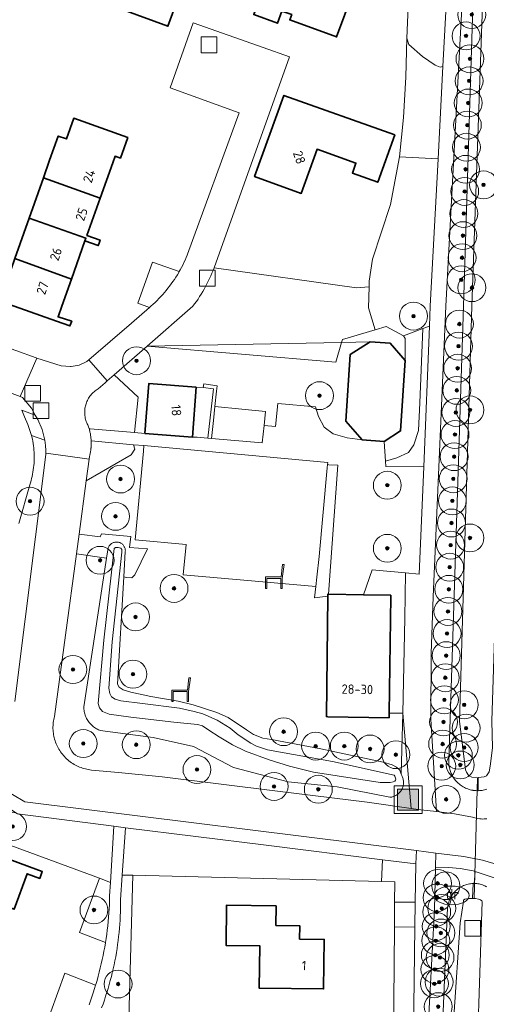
# Model space of a CAD drawing. Extents: x 154222 to 160093, y 456746 to 462495.
# Tile 218 of 254: x 158614 to 158681, y 461150 to 461291. Entities that reach past the tile are written whole.
import ezdxf
from ezdxf.enums import TextEntityAlignment as Align

# ---------------------------------------------------------------- set-up
doc = ezdxf.new("R2010")
doc.units = 0
doc.header["$LTSCALE"] = 0.75
doc.layers.get('0').update_dxf_attribs({"linetype": 'CONTINUOUS'})
for name, color, linetype, lineweight in [('B-XX-GR-BEPLANTING_CULTUUR_BODEMBEDEKKER-GV', 252, 'CONTINUOUS', 18), ('B-XX-GR-BEPLANTING_CULTUUR_BOSPLANTSOEN-GV', 252, 'CONTINUOUS', 18), ('B-XX-GR-BEPLANTING_CULTUUR_HEESTERS-GV', 252, 'CONTINUOUS', 18), ('B-XX-GR-BOOM-S', 252, 'CONTINUOUS', 25), ('B-XX-GR-HAAG-GV', 252, 'CONTINUOUS', 13), ('B-XX-IE-MEUBILAIR_WEGMEUBILAIR-S', 252, 'CONTINUOUS', 25), ('B-XX-KW-KUNSTWERK_DUIKER-G', 252, 'CONTINUOUS', 18), ('B-XX-OG-BEBOUWING-GV', 6, 'CONTINUOUS', 35), ('B-XX-OG-BEBOUWING-T18', 1, 'CONTINUOUS', 18), ('B-XX-OG-TERREIN_CULTUURSCHEIDING-GV', 252, 'CONTINUOUS', 18), ('B-XX-OG-TERREIN_ERF-GV', 252, 'CONTINUOUS', 18), ('B-XX-OG-WATER_SLOOT-GV', 252, 'CONTINUOUS', 18), ('B-XX-RI-DRAINAGE_PUT-S', 252, 'CONTINUOUS', 25), ('B-XX-RI-GWA_RIOOLPUT-S', 252, 'CONTINUOUS', 25), ('B-XX-VH-VERHARDING_BETONSTRAATSTEEN-GV', 252, 'CONTINUOUS', 18), ('B-XX-VH-VERHARDING_HALFVERHARDING-GV', 252, 'CONTINUOUS', 18), ('B-XX-VH-VERHARDING_STRAATBAKSTEEN-GV', 252, 'CONTINUOUS', 18), ('B-XX-VH-VERHARDING_TEGEL-GV', 252, 'CONTINUOUS', 18)]:
    doc.layers.add(name, color=color, linetype=linetype, lineweight=lineweight)
doc.styles.add('NLCS-ISO', font='NLCS-ISO.ttf')
doc.styles.add('NLCS-ISO-M-T18', font='NLCS-ISO.ttf', dxfattribs={"height": 1.8})

# ---------------------------------------------------------------- blocks, each defined once
blk = doc.blocks.new('SIE-WEG_AFVALBAK-SO')
at = {"linetype": 'ByBlock', "lineweight": 18}
h = blk.add_hatch(color=0, dxfattribs=at)
h.dxf.hatch_style = 1
h.paths.add_polyline_path([(-1.5, -1.5), (1.5, -1.5), (1.5, 1.5), (-1.5, 1.5)])
at = {"color": 0, "linetype": 'ByBlock', "lineweight": 18}
for points in [[(-2, -2), (2, -2), (2, 2), (-2, 2)], [(-1.5, -1.5), (1.5, -1.5), (1.5, 1.5), (-1.5, 1.5)]]:
    blk.add_lwpolyline(points, close=True, dxfattribs=at)
blk = doc.blocks.new('SRI-PUT_INSPECTIEPUT_RIOOLPUT-SO')
at = {"color": 0, "linetype": 'ByBlock', "lineweight": 18}
blk.add_lwpolyline([(-1.125, -1.125), (1.125, -1.125), (1.125, 1.125), (-1.125, 1.125)], close=True, dxfattribs=at)
blk = doc.blocks.new('SKL-WATER_DRAINAGEPUT-SO')
at = {"color": 0, "linetype": 'ByBlock', "lineweight": 18}
blk.add_ellipse((0, 0), major_axis=(2.5, 0), ratio=0.54, dxfattribs=at)
at = {"color": 0, "linetype": 'ByBlock', "lineweight": 18, "style": 'NLCS-ISO'}
blk.add_text('dr', height=1.5, dxfattribs=at).set_placement((0.12, 0.19), align=Align.MIDDLE_CENTER)
blk = doc.blocks.new('SIE-WEG_ZITBANK-SO')
at = {"color": 0, "linetype": 'ByBlock', "lineweight": 18}
blk.add_lwpolyline([(-0.91, -1.63), (-0.91, -0.2), (1.09, -0.2), (1.09, -1.63), (1.29, -1.63), (1.29, -0.21), (1.54, 1.78), (1.33, 1.78), (1.11, 0), (-1.11, 0), (-1.11, -1.63)], close=True, dxfattribs=at)
blk = doc.blocks.new('SGR-BOOM_01-SO')
at = {"linetype": 'ByBlock', "lineweight": 18}
h = blk.add_hatch(color=0, dxfattribs=at)
h.dxf.hatch_style = 1
edge = h.paths.add_edge_path()
edge.add_arc((0, 0), 0.25, 0, 360)
at = {"color": 0, "linetype": 'ByBlock', "lineweight": 18}
for radius in [2, 0.25]:
    blk.add_circle((0, 0), radius, dxfattribs=at)

msp = doc.modelspace()

# ---------------------------------------------------------------- linework, layer by layer
at = {"layer": 'B-XX-GR-BEPLANTING_CULTUUR_BODEMBEDEKKER-GV'}
for points in [[(158641.932, 461238.591), (158639.995, 461238.85), (158639.929, 461238.354), (158641.382, 461238.16), (158640.61, 461231.053), (158641.131, 461231.008), (158641.391, 461233.609), (158641.607, 461235.598), (158641.848, 461237.822)], [(158629.914, 461230.142), (158623.873, 461230.698), (158623.878, 461230.572), (158623.881, 461230.446), (158623.881, 461230.32), (158623.879, 461230.194), (158623.875, 461230.069), (158623.869, 461229.943), (158623.861, 461229.817), (158623.85, 461229.692), (158623.843, 461229.626), (158623.837, 461229.566), (158623.822, 461229.441), (158623.805, 461229.317), (158623.786, 461229.192), (158623.764, 461229.068), (158623.74, 461228.944), (158623.714, 461228.821), (158623.686, 461228.698), (158623.656, 461228.576), (158623.643, 461228.478), (158623.589, 461228.082), (158623.168, 461224.965), (158629.622, 461228.702), (158630.139, 461229.515)], [(158668.929, 461211.757), (158664.157, 461212.198), (158662.916, 461208.63), (158666.813, 461208.563), (158666.81, 461208.361), (158666.572, 461191.654), (158668.536, 461191.644), (158668.812, 461205.259)]]:
    msp.add_lwpolyline(points, close=True, dxfattribs=at)
at = {"layer": 'B-XX-GR-BEPLANTING_CULTUUR_BOSPLANTSOEN-GV'}
for points in [[(158672.721, 461314.053), (158670.197, 461314.21), (158669.102, 461288.425), (158669.408, 461287.508), (158671.346, 461285.775), (158673.181, 461284.552), (158673.88, 461284.263), (158674.29, 461284.347), (158675.274, 461302.797), (158672.343, 461302.859)], [(158636.499, 461254.96), (158632.669, 461256.312), (158630.575, 461250.41), (158632.24, 461249.824), (158632.441, 461249.999), (158632.735, 461250.261), (158633.023, 461250.53), (158633.306, 461250.804), (158633.583, 461251.084), (158633.854, 461251.369), (158634.12, 461251.66), (158634.379, 461251.956), (158634.633, 461252.258), (158634.88, 461252.564), (158635.121, 461252.876), (158635.356, 461253.192), (158635.584, 461253.513), (158635.806, 461253.838), (158636.021, 461254.168), (158636.229, 461254.503), (158636.431, 461254.841)], [(158661.9, 461252.605), (158641.494, 461255.491), (158641.341, 461255.099), (158641.18, 461254.711), (158641.013, 461254.326), (158640.838, 461253.944), (158640.655, 461253.566), (158640.466, 461253.191), (158640.27, 461252.82), (158640.066, 461252.452), (158639.856, 461252.089), (158639.638, 461251.73), (158639.414, 461251.375), (158639.183, 461251.024), (158638.946, 461250.678), (158638.702, 461250.336), (158638.451, 461249.999), (158631.904, 461244.282), (158659.773, 461244.788), (158659.902, 461245.23), (158664.576, 461246.619), (158663.64, 461249.768), (158663.7, 461252.787)], [(158658.951, 461241.969), (158659.773, 461244.788), (158631.904, 461244.282)], [(158629.54, 461216.99), (158625.341, 461217.36), (158625.145, 461216.951), (158622.133, 461217.305), (158621.75, 461214.474), (158626.088, 461213.877), (158626.312, 461215.332), (158626.319, 461215.353), (158626.357, 461215.446), (158626.402, 461215.536), (158626.454, 461215.622), (158626.512, 461215.704), (158626.577, 461215.78), (158626.648, 461215.852), (158626.724, 461215.917), (158626.805, 461215.976), (158626.891, 461216.029), (158626.98, 461216.074), (158627.073, 461216.113), (158627.169, 461216.143), (158627.267, 461216.166), (158627.366, 461216.182), (158627.466, 461216.189), (158627.567, 461216.188), (158627.667, 461216.179), (158627.766, 461216.163), (158627.863, 461216.138), (158627.958, 461216.106), (158628.051, 461216.067), (158628.139, 461216.02), (158628.224, 461215.966), (158628.305, 461215.906), (158628.38, 461215.839), (158628.45, 461215.767), (158628.513, 461215.689), (158628.571, 461215.607), (158628.621, 461215.52), (158628.665, 461215.429), (158628.701, 461215.336), (158628.73, 461215.24), (158628.751, 461215.141), (158628.764, 461215.042), (158628.769, 461214.941), (158628.766, 461214.841), (158628.552, 461211.215), (158628.911, 461211.096), (158629.7, 461211.074), (158630.15, 461211.485), (158631.935, 461215.204), (158629.346, 461215.404)], [(158648.956, 461172.711), (158628.779, 461175.223), (158628.312, 461168.431), (158629.819, 461168.449), (158665.488, 461167.533), (158665.632, 461170.652)], [(158626.634, 461167.378), (158625.063, 461168.015), (158622.218, 461160.201), (158625.924, 461158.805), (158626.009, 461159.348), (158626.096, 461159.957), (158626.174, 461160.566), (158626.245, 461161.176), (158626.308, 461161.787), (158626.363, 461162.399), (158626.41, 461163.012), (158626.448, 461163.625), (158626.479, 461164.238), (158626.502, 461164.852), (158626.517, 461165.458)]]:
    msp.add_lwpolyline(points, close=True, dxfattribs=at)
for points in [[(158628.948, 461135.987), (158629.819, 461168.449), (158628.312, 461168.431), (158628.07, 461164.914), (158628.07, 461164.911), (158628.073, 461164.326), (158628.068, 461163.74), (158628.054, 461163.154), (158628.033, 461162.568), (158628.004, 461161.983), (158627.967, 461161.398), (158627.922, 461160.814), (158627.869, 461160.23), (158627.808, 461159.647), (158627.739, 461159.065), (158627.662, 461158.484), (158627.577, 461157.905), (158627.484, 461157.326), (158627.384, 461156.749), (158627.275, 461156.173), (158627.159, 461155.598), (158627.034, 461155.026), (158626.902, 461154.455), (158626.763, 461153.885), (158626.615, 461153.318), (158626.46, 461152.753), (158626.297, 461152.19), (158626.126, 461151.63), (158625.948, 461151.071), (158625.762, 461150.516), (158625.569, 461149.962), (158625.367, 461149.412)], [(158682.203, 461167.871), (158678.908, 461168.948), (158678.766, 461167.244), (158678.777, 461167.244), (158678.95, 461167.237), (158679.123, 461167.222), (158679.295, 461167.199), (158679.466, 461167.169), (158679.635, 461167.13), (158679.803, 461167.084), (158679.968, 461167.03), (158680.13, 461166.969), (158680.289, 461166.9), (158680.445, 461166.823), (158680.598, 461166.74)], [(158623.561, 461149.847), (158623.772, 461150.424), (158623.975, 461151.004), (158624.17, 461151.587), (158624.358, 461152.171), (158624.51, 461152.663), (158620.095, 461154.372), (158615.056, 461140.534), (158587.375, 461150.729), (158587.89, 461149.593)]]:
    msp.add_lwpolyline(points, dxfattribs=at)
at = {"layer": 'B-XX-GR-BEPLANTING_CULTUUR_HEESTERS-GV'}
for points in [[(158669.408, 461287.508), (158669.102, 461288.425), (158668.977, 461282.831), (158668.648, 461277.029), (158668.046, 461271.391), (158673.583, 461271.096), (158674.29, 461284.347), (158673.88, 461284.263), (158673.181, 461284.552), (158671.346, 461285.775)], [(158673.583, 461271.096), (158668.046, 461271.391), (158666.783, 461264.555), (158664.176, 461256.74), (158663.716, 461253.599), (158663.7, 461252.787), (158663.64, 461249.768), (158664.576, 461246.619), (158666.155, 461247.088), (158668.644, 461245.728), (158671.399, 461246.778), (158672.345, 461247.138), (158672.458, 461249.999)], [(158670.968, 461236.161), (158671.399, 461246.778), (158668.644, 461245.728), (158668.896, 461245.35), (158668.887, 461242.22), (158668.221, 461232.103), (158665.861, 461230.617), (158666.048, 461227.773), (158667.677, 461228.254), (158669.347, 461229.04), (158670.133, 461230.12), (158670.771, 461232.183)], [(158630.628, 461236.947), (158627.166, 461240.144), (158626.175, 461239.279), (158625.874, 461239.016), (158624.867, 461238.137), (158624.717, 461238.045), (158624.571, 461237.946), (158624.43, 461237.841), (158624.294, 461237.73), (158624.163, 461237.612), (158624.037, 461237.489), (158623.917, 461237.36), (158623.803, 461237.225), (158623.696, 461237.086), (158623.595, 461236.942), (158623.5, 461236.793), (158623.412, 461236.641), (158623.332, 461236.484), (158623.258, 461236.324), (158623.192, 461236.161), (158623.133, 461235.995), (158623.096, 461235.875), (158623.05, 461235.705), (158623.013, 461235.533), (158622.983, 461235.359), (158622.961, 461235.185), (158622.947, 461235.009), (158622.94, 461234.833), (158622.942, 461234.657), (158622.952, 461234.481), (158622.97, 461234.306), (158622.996, 461234.132), (158623.03, 461233.959), (158623.071, 461233.788), (158623.12, 461233.619), (158623.177, 461233.452), (158623.242, 461233.288), (158623.313, 461233.128), (158623.381, 461232.992), (158623.48, 461232.719), (158623.572, 461232.443), (158623.742, 461232.428), (158630.1, 461231.876)], [(158598.226, 461183.77), (158596.039, 461184.646), (158594.055, 461184.159), (158592.056, 461178.732), (158592.035, 461178.582), (158592.052, 461178.461), (158592.11, 461178.336), (158592.115, 461178.326), (158592.124, 461178.317), (158592.213, 461178.224), (158592.33, 461178.157), (158598.393, 461175.715), (158599.057, 461177.561), (158625.063, 461168.015), (158626.634, 461167.378), (158627.126, 461175.465), (158613.307, 461177.205), (158610.648, 461178.943), (158602.643, 461182.284), (158601.203, 461182.791), (158600.39, 461180.693), (158597.502, 461181.62)]]:
    msp.add_lwpolyline(points, close=True, dxfattribs=at)
at = {"layer": 'B-XX-GR-HAAG-GV'}
for points in [[(158641.932, 461238.591), (158639.995, 461238.85), (158639.929, 461238.354), (158641.382, 461238.16), (158640.61, 461231.053), (158641.131, 461231.008), (158641.391, 461233.609), (158641.607, 461235.598), (158641.848, 461237.822)], [(158629.914, 461230.142), (158623.873, 461230.698), (158623.878, 461230.572), (158623.881, 461230.446), (158623.881, 461230.32), (158623.879, 461230.194), (158623.875, 461230.069), (158623.869, 461229.943), (158623.861, 461229.817), (158623.85, 461229.692), (158623.843, 461229.626), (158623.837, 461229.566), (158623.822, 461229.441), (158623.805, 461229.317), (158623.786, 461229.192), (158623.764, 461229.068), (158623.74, 461228.944), (158623.714, 461228.821), (158623.686, 461228.698), (158623.656, 461228.576), (158623.643, 461228.478), (158623.589, 461228.082), (158623.168, 461224.965), (158629.622, 461228.702), (158630.139, 461229.515)]]:
    msp.add_lwpolyline(points, close=True, dxfattribs=at)
at = {"layer": 'B-XX-KW-KUNSTWERK_DUIKER-G'}
msp.add_lwpolyline([(158678.767, 461165.096), (158679.228, 461182.405)], dxfattribs=at)
at = {"layer": 'B-XX-OG-BEBOUWING-GV'}
for points in [[(158621.964, 461315.147), (158617.631, 461303.665), (158625.846, 461300.664), (158623.219, 461293.427), (158626.035, 461292.405), (158626.333, 461293.224), (158626.963, 461292.995), (158627.295, 461293.908), (158628.789, 461293.366), (158628.457, 461292.452), (158634.877, 461290.122), (158637.201, 461296.525), (158631.053, 461298.756), (158633.974, 461306.805), (158635.245, 461306.344), (158636.522, 461309.864)], [(158660.84, 461312.805), (158652.525, 461313.425), (158649.499, 461305.339), (158651.811, 461304.497), (158647.181, 461291.784), (158650.571, 461290.549), (158651.209, 461292.303), (158652.61, 461291.793), (158652.334, 461291.035), (158659.044, 461288.592), (158661.401, 461295.065), (158655.346, 461297.27), (158658.202, 461305.113), (158659.544, 461304.625), (158660.798, 461308.071), (158659.314, 461308.611)], [(158667.375, 461274.563), (158651.5, 461280.219), (158647.281, 461268.563), (158653.969, 461266.156), (158656.25, 461272.5), (158661.813, 461270.5), (158661.313, 461269.063), (158664.938, 461267.75)], [(158629.121, 461274.182), (158621.367, 461276.931), (158620.317, 461273.969), (158619.146, 461274.384), (158617.917, 461270.917), (158617.02, 461268.384), (158625.16, 461265.488), (158626.952, 461270.545), (158627.29, 461271.497), (158628.071, 461271.221)], [(158625.16, 461265.488), (158617.02, 461268.384), (158614.981, 461262.629), (158623.12, 461259.737), (158622.986, 461259.354), (158623.933, 461259.02), (158624.878, 461258.685), (158624.997, 461259.02), (158625.154, 461259.462), (158624.208, 461259.796), (158623.262, 461260.131)], [(158623.12, 461259.737), (158614.981, 461262.629), (158612.922, 461256.82), (158621.044, 461253.873), (158622.986, 461259.354)], [(158621.044, 461253.873), (158612.922, 461256.82), (158610.764, 461250.731), (158612.826, 461250), (158618.908, 461247.844), (158620.826, 461247.173), (158621.075, 461247.824), (158619.128, 461248.462), (158619.671, 461249.999)], [(158666.745, 461244.674), (158663.874, 461244.863), (158661.013, 461243.062), (158660.383, 461233.493), (158662.713, 461230.824), (158665.861, 461230.617), (158668.221, 461232.103), (158668.887, 461242.22)], [(158638.943, 461238.38), (158632.119, 461238.905), (158631.569, 461231.749), (158638.393, 461231.225)], [(158662.916, 461208.63), (158657.904, 461208.717), (158657.813, 461208.719), (158657.809, 461208.409), (158657.594, 461191.156), (158657.773, 461191.153), (158666.563, 461191), (158666.572, 461191.654), (158666.81, 461208.361), (158666.813, 461208.563)], [(158615.055, 461169.622), (158607.004, 461172.584), (158604.752, 461166.462), (158612.818, 461163.54), (158614.695, 461168.643), (158616.51, 461167.975), (158616.87, 461168.954)], [(158650.381, 461164.027), (158643.266, 461164.112), (158643.197, 461158.372), (158648.031, 461158.315), (158647.958, 461152.231), (158657.183, 461152.122), (158657.268, 461159.229), (158653.748, 461159.271), (158653.771, 461161.188), (158650.348, 461161.228)]]:
    msp.add_lwpolyline(points, close=True, dxfattribs=at)
at = {"layer": 'B-XX-OG-TERREIN_CULTUURSCHEIDING-GV'}
for points in [[(158677.353, 461299.045), (158674.72, 461249.999), (158673.702, 461226.932), (158672.881, 461208.335), (158672.613, 461200.229), (158672.552, 461190.775), (158673.357, 461177.572), (158675.945, 461177.242), (158678.508, 461176.751), (158679.038, 461176.628), (158679.566, 461176.499), (158679.769, 461176.487), (158679.973, 461176.482), (158680.177, 461176.486), (158680.38, 461176.497), (158680.583, 461176.517)], [(158680.598, 461180.765), (158680.425, 461180.71), (158680.249, 461180.662), (158680.071, 461180.623), (158679.892, 461180.591), (158679.712, 461180.567), (158679.531, 461180.551), (158679.356, 461180.543), (158679.349, 461180.543), (158679.167, 461180.543), (158678.986, 461180.551), (158678.804, 461180.567), (158678.624, 461180.591), (158678.563, 461180.601), (158678.385, 461180.635), (158678.208, 461180.678), (158678.033, 461180.728), (158677.86, 461180.786), (158677.69, 461180.851), (158677.524, 461180.924), (158677.36, 461181.003), (158677.201, 461181.091), (158677.045, 461181.184), (158676.893, 461181.285), (158676.747, 461181.392), (158676.604, 461181.506), (158676.468, 461181.626), (158676.336, 461181.751), (158676.21, 461181.883), (158676.09, 461182.02), (158675.977, 461182.161), (158675.869, 461182.308), (158675.768, 461182.459), (158675.674, 461182.615), (158675.587, 461182.775), (158675.507, 461182.938), (158675.434, 461183.105), (158675.368, 461183.274), (158675.31, 461183.447), (158675.26, 461183.622), (158675.218, 461183.798), (158675.183, 461183.977), (158675.156, 461184.157), (158675.137, 461184.338), (158675.126, 461184.519), (158675.123, 461184.701), (158675.128, 461184.883), (158677.213, 461249.999), (158678.762, 461299.046)], [(158612.941, 461193.311), (158617.349, 461228.748), (158617.357, 461228.916), (158617.36, 461229.117), (158617.364, 461229.318), (158617.332, 461230.047), (158617.243, 461230.772), (158615.321, 461231.451), (158615.372, 461231.243), (158615.442, 461230.934), (158615.503, 461230.624), (158615.557, 461230.313), (158615.603, 461230), (158615.641, 461229.686), (158615.67, 461229.372), (158615.692, 461229.056), (158615.706, 461228.741), (158615.712, 461228.425), (158615.71, 461228.109), (158615.7, 461227.793), (158615.682, 461227.477), (158615.655, 461227.162), (158615.621, 461226.848), (158615.579, 461226.535), (158615.53, 461226.223), (158615.472, 461225.912), (158615.406, 461225.603), (158615.333, 461225.296), (158615.251, 461224.99), (158615.163, 461224.687), (158615.066, 461224.386), (158613.5, 461218.839)], [(158673.142, 461120.192), (158674.964, 461163.822), (158674.971, 461163.889), (158674.994, 461164.061), (158675.025, 461164.232), (158675.063, 461164.401), (158675.11, 461164.568), (158675.164, 461164.733), (158675.225, 461164.896), (158675.295, 461165.055), (158675.371, 461165.211), (158675.454, 461165.363), (158675.545, 461165.511), (158675.642, 461165.655), (158675.745, 461165.794), (158675.855, 461165.929), (158675.971, 461166.058), (158676.093, 461166.182), (158676.22, 461166.3), (158676.353, 461166.411), (158676.491, 461166.517), (158676.633, 461166.617), (158676.78, 461166.709), (158676.931, 461166.795), (158677.086, 461166.874), (158677.244, 461166.945), (158677.405, 461167.009), (158677.569, 461167.066), (158677.736, 461167.115), (158677.904, 461167.156), (158678.075, 461167.189), (158678.246, 461167.215), (158678.419, 461167.233), (158678.592, 461167.242), (158678.614, 461167.242), (158678.766, 461167.244), (158678.908, 461168.948), (158678.633, 461169.038), (158676.764, 461169.4), (158675.066, 461169.526), (158673.226, 461169.557), (158673.062, 461163.532), (158672.057, 461144.873)]]:
    msp.add_lwpolyline(points, dxfattribs=at)
for points in [[(158671.553, 461226.988), (158672.345, 461247.138), (158671.399, 461246.778), (158670.968, 461236.161), (158670.771, 461232.183), (158670.133, 461230.12), (158669.347, 461229.04), (158667.677, 461228.254), (158666.048, 461227.773), (158666.098, 461227.014)], [(158668.644, 461245.728), (158666.155, 461247.088), (158664.576, 461246.619), (158659.902, 461245.23), (158659.773, 461244.788), (158663.874, 461244.863), (158666.745, 461244.674), (158668.887, 461242.22), (158668.896, 461245.35)], [(158661.013, 461243.062), (158663.874, 461244.863), (158659.773, 461244.788), (158658.951, 461241.969), (158631.904, 461244.282), (158627.166, 461240.144), (158630.628, 461236.947), (158630.1, 461231.876), (158631.569, 461231.749), (158632.119, 461238.905), (158638.943, 461238.38), (158639.929, 461238.354), (158639.995, 461238.85), (158641.932, 461238.591), (158641.848, 461237.822), (158641.607, 461235.598), (158645.445, 461235.217), (158648.856, 461234.879), (158648.659, 461232.889), (158650.312, 461232.743), (158650.612, 461236.049), (158656.045, 461235.572), (158656.46, 461234.183), (158657.25, 461232.66), (158658.545, 461231.684), (158660.585, 461231.119), (158662.713, 461230.824), (158660.383, 461233.493)], [(158615.866, 461234.384), (158613.939, 461235.085), (158614.332, 461234.121), (158614.8, 461233.035), (158615.321, 461231.451), (158617.243, 461230.772), (158616.862, 461232.297), (158616.232, 461233.738)], [(158657.809, 461208.409), (158655.866, 461208.209), (158656.06, 461209.811), (158637.037, 461211.477), (158637.472, 461215.844), (158630.193, 461216.507), (158631.351, 461229.235), (158631.414, 461230.004), (158629.914, 461230.142), (158630.139, 461229.515), (158629.622, 461228.702), (158623.168, 461224.965), (158622.133, 461217.305), (158625.145, 461216.951), (158625.341, 461217.36), (158629.54, 461216.99), (158629.346, 461215.404), (158631.935, 461215.204), (158630.15, 461211.485), (158629.7, 461211.074), (158628.911, 461211.096), (158628.552, 461211.215), (158627.643, 461195.827), (158627.89, 461195.37), (158628.472, 461195.022), (158629.544, 461194.662), (158632.403, 461194.037), (158636.332, 461193.373), (158638.504, 461192.867), (158641.901, 461191.741), (158643.509, 461191.033), (158646.131, 461189.276), (158647.143, 461188.61), (158648.49, 461188.084), (158649.713, 461187.892), (158656.777, 461186.559), (158665.723, 461184.641), (158667.023, 461184.236), (158667.621, 461183.919), (158668.11, 461183.466), (158668.296, 461182.891), (158668.536, 461191.644), (158666.572, 461191.654), (158666.563, 461191), (158657.773, 461191.153), (158657.594, 461191.156)], [(158657.788, 461227.577), (158631.414, 461230.004), (158631.351, 461229.235), (158630.193, 461216.507), (158637.472, 461215.844), (158637.037, 461211.477), (158656.06, 461209.811), (158656.205, 461211.163), (158656.553, 461214.109), (158657.711, 461226.837), (158657.758, 461227.286)], [(158626.088, 461213.877), (158621.75, 461214.474), (158618.604, 461191.185), (158618.551, 461190.97), (158618.505, 461190.754), (158618.467, 461190.536), (158618.437, 461190.316), (158618.415, 461190.096), (158618.402, 461189.875), (158618.396, 461189.654), (158618.398, 461189.433), (158618.408, 461189.212), (158618.426, 461188.991), (158618.452, 461188.771), (158618.486, 461188.552), (158618.527, 461188.335), (158618.577, 461188.119), (158618.634, 461187.906), (158618.699, 461187.694), (158618.772, 461187.485), (158618.852, 461187.279), (158618.94, 461187.076), (158619.035, 461186.876), (158619.137, 461186.679), (158619.246, 461186.487), (158619.362, 461186.298), (158619.484, 461186.114), (158619.614, 461185.934), (158619.749, 461185.759), (158619.891, 461185.59), (158620.039, 461185.425), (158620.193, 461185.266), (158620.353, 461185.112), (158620.517, 461184.965), (158620.688, 461184.823), (158620.863, 461184.688), (158621.043, 461184.559), (158621.227, 461184.437), (158621.416, 461184.321), (158621.609, 461184.212), (158621.805, 461184.111), (158622.005, 461184.016), (158622.209, 461183.929), (158622.415, 461183.849), (158622.624, 461183.777), (158622.836, 461183.712), (158623.05, 461183.655), (158623.266, 461183.606), (158623.483, 461183.565), (158623.702, 461183.531), (158623.922, 461183.506), (158623.941, 461183.504), (158627.795, 461183.172), (158634.053, 461182.549), (158650.575, 461180.472), (158663.443, 461178.878), (158669.712, 461178.006), (158668.536, 461191.644), (158668.296, 461182.891), (158668.333, 461182.832), (158668.396, 461182.717), (158668.453, 461182.599), (158668.502, 461182.477), (158668.544, 461182.353), (158668.578, 461182.227), (158668.605, 461182.098), (158668.623, 461181.969), (158668.634, 461181.838), (158668.636, 461181.707), (158668.631, 461181.576), (158668.617, 461181.446), (158668.596, 461181.317), (158668.567, 461181.189), (158668.53, 461181.063), (158668.485, 461180.94), (158668.433, 461180.82), (158668.374, 461180.703), (158668.308, 461180.59), (158668.235, 461180.481), (158668.155, 461180.377), (158668.069, 461180.278), (158667.978, 461180.184), (158667.881, 461180.096), (158667.778, 461180.014), (158667.671, 461179.939), (158667.56, 461179.87), (158667.444, 461179.808), (158667.325, 461179.754), (158667.203, 461179.706), (158667.078, 461179.667), (158666.951, 461179.635), (158666.822, 461179.61), (158666.692, 461179.594), (158659.13, 461181.11), (158652.121, 461181.83), (158644.257, 461183.846), (158638.539, 461186.871), (158632.779, 461188.147), (158625.168, 461189.163), (158625.088, 461189.195), (158624.931, 461189.264), (158624.777, 461189.341), (158624.627, 461189.425), (158624.48, 461189.515), (158624.338, 461189.613), (158624.201, 461189.717), (158624.069, 461189.827), (158623.942, 461189.943), (158623.821, 461190.065), (158623.705, 461190.192), (158623.595, 461190.325), (158623.492, 461190.462), (158623.395, 461190.605), (158623.305, 461190.751), (158623.222, 461190.902), (158623.146, 461191.056), (158623.077, 461191.214), (158623.016, 461191.375), (158622.962, 461191.538), (158622.916, 461191.704), (158622.877, 461191.872), (158622.846, 461192.041), (158622.824, 461192.212), (158622.809, 461192.383), (158622.802, 461192.555)]]:
    msp.add_lwpolyline(points, close=True, dxfattribs=at)
at = {"layer": 'B-XX-OG-TERREIN_ERF-GV'}
for points in [[(158621.964, 461315.147), (158636.522, 461309.864), (158635.245, 461306.344), (158633.974, 461306.805), (158631.053, 461298.756), (158637.201, 461296.525), (158634.877, 461290.122), (158628.457, 461292.452), (158628.789, 461293.366), (158627.295, 461293.908), (158626.963, 461292.995), (158626.333, 461293.224), (158626.035, 461292.405), (158623.219, 461293.427), (158625.846, 461300.664), (158617.631, 461303.665)], [(158660.84, 461312.805), (158659.314, 461308.611), (158660.798, 461308.071), (158659.544, 461304.625), (158658.202, 461305.113), (158655.346, 461297.27), (158661.401, 461295.065), (158659.044, 461288.592), (158652.334, 461291.035), (158652.61, 461291.793), (158651.209, 461292.303), (158650.571, 461290.549), (158647.181, 461291.784), (158651.811, 461304.497), (158649.499, 461305.339), (158652.525, 461313.425)], [(158667.375, 461274.563), (158664.938, 461267.75), (158661.313, 461269.063), (158661.813, 461270.5), (158656.25, 461272.5), (158653.969, 461266.156), (158647.281, 461268.563), (158651.5, 461280.219)], [(158665.488, 461167.533), (158629.819, 461168.449), (158628.948, 461135.987), (158643.053, 461134.94), (158664.411, 461133.319), (158667.058, 461133.155), (158667.093, 461134.143), (158667.334, 461161.024), (158667.366, 461164.551), (158667.392, 461167.483)], [(158643.197, 461158.372), (158643.266, 461164.112), (158650.381, 461164.027), (158650.348, 461161.228), (158653.771, 461161.188), (158653.748, 461159.271), (158657.268, 461159.229), (158657.183, 461152.122), (158647.958, 461152.231), (158648.031, 461158.315)]]:
    msp.add_lwpolyline(points, close=True, dxfattribs=at)
for points in [[(158610.119, 461244.682), (158616.006, 461242.577), (158616.072, 461242.556), (158619.579, 461241.461), (158620.902, 461241.328), (158620.95, 461241.33), (158620.997, 461241.333), (158622.163, 461241.557), (158623.237, 461242.065), (158623.559, 461242.291), (158629.631, 461247.56), (158632.24, 461249.824), (158630.575, 461250.41), (158632.669, 461256.312), (158636.499, 461254.96), (158636.625, 461255.184), (158636.813, 461255.53), (158636.993, 461255.88), (158637.166, 461256.234), (158637.332, 461256.591), (158637.491, 461256.951), (158637.642, 461257.315), (158637.699, 461257.456), (158645.069, 461277.707), (158635.177, 461281.292), (158638.508, 461290.593), (158648.517, 461287.074), (158652.298, 461285.744), (158641.494, 461255.491), (158661.9, 461252.605), (158663.7, 461252.787), (158663.716, 461253.599), (158664.176, 461256.74), (158666.783, 461264.555), (158668.046, 461271.391), (158668.648, 461277.029), (158668.977, 461282.831), (158669.102, 461288.425), (158670.197, 461314.21)], [(158612.922, 461256.82), (158614.981, 461262.629), (158617.02, 461268.384), (158617.917, 461270.917), (158619.146, 461274.384), (158620.317, 461273.969), (158621.367, 461276.931), (158629.121, 461274.182), (158628.071, 461271.221), (158627.29, 461271.497), (158626.952, 461270.545), (158625.16, 461265.488), (158623.262, 461260.131), (158624.208, 461259.796), (158625.154, 461259.462), (158624.997, 461259.02), (158624.878, 461258.685), (158623.933, 461259.02), (158622.986, 461259.354), (158621.044, 461253.873), (158619.671, 461249.999), (158619.128, 461248.462), (158621.075, 461247.824), (158620.826, 461247.173), (158618.908, 461247.844), (158612.826, 461250)], [(158615.056, 461140.534), (158620.095, 461154.372), (158624.51, 461152.663), (158624.538, 461152.759), (158624.711, 461153.348), (158624.876, 461153.94), (158625.033, 461154.534), (158625.182, 461155.13), (158625.324, 461155.728), (158625.458, 461156.327), (158625.584, 461156.928), (158625.702, 461157.531), (158625.812, 461158.136), (158625.915, 461158.741), (158625.924, 461158.805), (158622.218, 461160.201), (158625.063, 461168.015), (158599.057, 461177.561)], [(158607.004, 461172.584), (158615.055, 461169.622), (158616.87, 461168.954), (158616.51, 461167.975), (158614.695, 461168.643), (158612.818, 461163.54)]]:
    msp.add_lwpolyline(points, dxfattribs=at)
at = {"layer": 'B-XX-OG-WATER_SLOOT-GV'}
for points in [[(158678.762, 461299.046), (158677.213, 461249.999), (158675.128, 461184.883), (158675.123, 461184.701), (158675.126, 461184.519), (158675.137, 461184.338), (158675.156, 461184.157), (158675.183, 461183.977), (158675.218, 461183.798), (158675.26, 461183.622), (158675.31, 461183.447), (158675.368, 461183.274), (158675.434, 461183.105), (158675.507, 461182.938), (158675.587, 461182.775), (158675.674, 461182.615), (158675.768, 461182.459), (158675.869, 461182.308), (158675.977, 461182.161), (158676.09, 461182.02), (158676.21, 461181.883), (158676.336, 461181.751), (158676.468, 461181.626), (158676.604, 461181.506), (158676.747, 461181.392), (158676.893, 461181.285), (158677.045, 461181.184), (158677.201, 461181.091), (158677.36, 461181.003), (158677.524, 461180.924), (158677.69, 461180.851), (158677.86, 461180.786), (158678.033, 461180.728), (158678.208, 461180.678), (158678.385, 461180.635), (158678.563, 461180.601), (158678.624, 461180.591), (158678.804, 461180.567), (158678.986, 461180.551), (158679.167, 461180.543), (158679.349, 461180.543), (158679.356, 461180.543), (158679.324, 461182.416), (158679.228, 461182.405), (158678.434, 461182.461), (158678.02, 461182.657), (158677.666, 461183.175), (158677.541, 461183.54), (158676.681, 461190.519), (158678.451, 461249.999), (158680.453, 461306.645)], [(158680.525, 461182.672), (158680.19, 461182.517), (158679.324, 461182.416), (158679.356, 461180.543), (158679.531, 461180.551), (158679.712, 461180.567), (158679.892, 461180.591), (158680.071, 461180.623), (158680.249, 461180.662), (158680.425, 461180.71), (158680.598, 461180.765)], [(158675.83, 461148.118), (158676.775, 461161.579), (158677.213, 461164.682), (158677.227, 461164.861), (158677.44, 461165.015), (158677.882, 461165.078), (158678.525, 461165.091), (158678.614, 461167.242), (158678.592, 461167.242), (158678.419, 461167.233), (158678.246, 461167.215), (158678.075, 461167.189), (158677.904, 461167.156), (158677.736, 461167.115), (158677.569, 461167.066), (158677.405, 461167.009), (158677.244, 461166.945), (158677.086, 461166.874), (158676.931, 461166.795), (158676.78, 461166.709), (158676.633, 461166.617), (158676.491, 461166.517), (158676.353, 461166.411), (158676.22, 461166.3), (158676.093, 461166.182), (158675.971, 461166.058), (158675.855, 461165.929), (158675.745, 461165.794), (158675.642, 461165.655), (158675.545, 461165.511), (158675.454, 461165.363), (158675.371, 461165.211), (158675.295, 461165.055), (158675.225, 461164.896), (158675.164, 461164.733), (158675.11, 461164.568), (158675.063, 461164.401), (158675.025, 461164.232), (158674.994, 461164.061), (158674.971, 461163.889), (158674.964, 461163.822), (158673.142, 461120.192)], [(158680.598, 461166.74), (158680.445, 461166.823), (158680.289, 461166.9), (158680.13, 461166.969), (158679.968, 461167.03), (158679.803, 461167.084), (158679.635, 461167.13), (158679.466, 461167.169), (158679.295, 461167.199), (158679.123, 461167.222), (158678.95, 461167.237), (158678.777, 461167.244), (158678.766, 461167.244), (158678.614, 461167.242), (158678.525, 461165.091), (158678.936, 461165.1), (158679.39, 461165.003), (158679.675, 461164.895), (158679.846, 461164.739), (158679.915, 461164.644), (158679.249, 461144.232)], [(158679.249, 461144.232), (158679.915, 461164.644), (158679.846, 461164.739), (158679.675, 461164.895), (158679.39, 461165.003), (158678.936, 461165.1), (158678.525, 461165.091), (158677.882, 461165.078), (158677.44, 461165.015), (158677.227, 461164.861), (158677.213, 461164.682), (158676.775, 461161.579), (158675.83, 461148.118)]]:
    msp.add_lwpolyline(points, dxfattribs=at)
for points in [[(158684.954, 461306.613), (158680.453, 461306.645), (158678.451, 461249.999), (158676.681, 461190.519), (158677.541, 461183.54), (158677.666, 461183.175), (158678.02, 461182.657), (158678.434, 461182.461), (158679.228, 461182.405), (158679.324, 461182.416), (158680.19, 461182.517), (158680.525, 461182.672), (158680.903, 461183.255), (158681.051, 461184.08), (158681.387, 461186.663), (158681.313, 461190.578), (158683.198, 461249.999)], [(158627.567, 461216.188), (158627.466, 461216.189), (158627.366, 461216.182), (158627.267, 461216.166), (158627.169, 461216.143), (158627.073, 461216.113), (158626.98, 461216.074), (158626.891, 461216.029), (158626.805, 461215.976), (158626.724, 461215.917), (158626.648, 461215.852), (158626.577, 461215.78), (158626.512, 461215.704), (158626.454, 461215.622), (158626.402, 461215.536), (158626.357, 461215.446), (158626.319, 461215.353), (158626.312, 461215.332), (158626.088, 461213.877), (158622.802, 461192.555), (158622.809, 461192.383), (158622.824, 461192.212), (158622.846, 461192.041), (158622.877, 461191.872), (158622.916, 461191.704), (158622.962, 461191.538), (158623.016, 461191.375), (158623.077, 461191.214), (158623.146, 461191.056), (158623.222, 461190.902), (158623.305, 461190.751), (158623.395, 461190.605), (158623.492, 461190.462), (158623.595, 461190.325), (158623.705, 461190.192), (158623.821, 461190.065), (158623.942, 461189.943), (158624.069, 461189.827), (158624.201, 461189.717), (158624.338, 461189.613), (158624.48, 461189.515), (158624.627, 461189.425), (158624.777, 461189.341), (158624.931, 461189.264), (158625.088, 461189.195), (158625.168, 461189.163), (158632.779, 461188.147), (158638.539, 461186.871), (158644.257, 461183.846), (158652.121, 461181.83), (158659.13, 461181.11), (158666.692, 461179.594), (158666.822, 461179.61), (158666.951, 461179.635), (158667.078, 461179.667), (158667.203, 461179.706), (158667.325, 461179.754), (158667.444, 461179.808), (158667.56, 461179.87), (158667.671, 461179.939), (158667.778, 461180.014), (158667.881, 461180.096), (158667.978, 461180.184), (158668.069, 461180.278), (158668.155, 461180.377), (158668.235, 461180.481), (158668.308, 461180.59), (158668.374, 461180.703), (158668.433, 461180.82), (158668.485, 461180.94), (158668.53, 461181.063), (158668.567, 461181.189), (158668.596, 461181.317), (158668.617, 461181.446), (158668.631, 461181.576), (158668.636, 461181.707), (158668.634, 461181.838), (158668.623, 461181.969), (158668.605, 461182.098), (158668.578, 461182.227), (158668.544, 461182.353), (158668.502, 461182.477), (158668.453, 461182.599), (158668.396, 461182.717), (158668.333, 461182.832), (158668.296, 461182.891), (158668.11, 461183.466), (158667.621, 461183.919), (158667.023, 461184.236), (158665.723, 461184.641), (158656.777, 461186.559), (158649.713, 461187.892), (158648.49, 461188.084), (158647.143, 461188.61), (158646.131, 461189.276), (158643.509, 461191.033), (158641.901, 461191.741), (158638.504, 461192.867), (158636.332, 461193.373), (158632.403, 461194.037), (158629.544, 461194.662), (158628.472, 461195.022), (158627.89, 461195.37), (158627.643, 461195.827), (158628.552, 461211.215), (158628.766, 461214.841), (158628.769, 461214.941), (158628.764, 461215.042), (158628.751, 461215.141), (158628.73, 461215.24), (158628.701, 461215.336), (158628.665, 461215.429), (158628.621, 461215.52), (158628.571, 461215.607), (158628.513, 461215.689), (158628.45, 461215.767), (158628.38, 461215.839), (158628.305, 461215.906), (158628.224, 461215.966), (158628.139, 461216.02), (158628.051, 461216.067), (158627.958, 461216.106), (158627.863, 461216.138), (158627.766, 461216.163), (158627.667, 461216.179)], [(158627.179, 461215.274), (158627.344, 461215.418), (158627.743, 461215.415), (158628.121, 461215.316), (158628.275, 461215.131), (158628.266, 461214.746), (158626.875, 461201.863), (158626.41, 461195.232), (158626.552, 461194.469), (158626.784, 461193.997), (158627.29, 461193.679), (158628.116, 461193.44), (158631.249, 461193.03), (158636.522, 461192.374), (158638.633, 461191.913), (158639.887, 461191.538), (158641.924, 461190.634), (158643.779, 461189.484), (158644.929, 461188.559), (158646.739, 461187.378), (158647.566, 461186.925), (158649.142, 461186.385), (158658.468, 461184.744), (158667.292, 461182.764), (158667.415, 461182.627), (158667.525, 461182.216), (158667.495, 461182.063), (158667.385, 461181.925), (158667.145, 461181.816), (158666.733, 461181.738), (158666.046, 461181.703), (158665.282, 461181.729), (158655.713, 461183.185), (158652.287, 461184.051), (158649.395, 461184.981), (158646.012, 461186.229), (158644.113, 461187.134), (158642.197, 461188.268), (158640.756, 461189.207), (158639.821, 461189.827), (158639.102, 461190.037), (158635.725, 461190.384), (158629.55, 461191.065), (158626.463, 461191.49), (158625.514, 461191.882), (158625.067, 461192.414), (158624.896, 461193.039), (158625.668, 461202.1)], [(158627.743, 461215.415), (158627.344, 461215.418), (158627.179, 461215.274), (158625.668, 461202.1), (158624.896, 461193.039), (158625.067, 461192.414), (158625.514, 461191.882), (158626.463, 461191.49), (158629.55, 461191.065), (158635.725, 461190.384), (158639.102, 461190.037), (158639.821, 461189.827), (158640.756, 461189.207), (158642.197, 461188.268), (158644.113, 461187.134), (158646.012, 461186.229), (158649.395, 461184.981), (158652.287, 461184.051), (158655.713, 461183.185), (158665.282, 461181.729), (158666.046, 461181.703), (158666.733, 461181.738), (158667.145, 461181.816), (158667.385, 461181.925), (158667.495, 461182.063), (158667.525, 461182.216), (158667.415, 461182.627), (158667.292, 461182.764), (158658.468, 461184.744), (158649.142, 461186.385), (158647.566, 461186.925), (158646.739, 461187.378), (158644.929, 461188.559), (158643.779, 461189.484), (158641.924, 461190.634), (158639.887, 461191.538), (158638.633, 461191.913), (158636.522, 461192.374), (158631.249, 461193.03), (158628.116, 461193.44), (158627.29, 461193.679), (158626.784, 461193.997), (158626.552, 461194.469), (158626.41, 461195.232), (158626.875, 461201.863), (158628.266, 461214.746), (158628.275, 461215.131), (158628.121, 461215.316)]]:
    msp.add_lwpolyline(points, close=True, dxfattribs=at)
at = {"layer": 'B-XX-VH-VERHARDING_BETONSTRAATSTEEN-GV'}
for points in [[(158675.274, 461302.797), (158674.29, 461284.347), (158673.583, 461271.096), (158672.458, 461249.999), (158672.345, 461247.138), (158671.553, 461226.988), (158670.865, 461211.578), (158668.929, 461211.757), (158668.812, 461205.259), (158668.536, 461191.644), (158669.712, 461178.006), (158671.104, 461177.812), (158673.357, 461177.572), (158672.552, 461190.775), (158672.613, 461200.229), (158672.881, 461208.335), (158673.702, 461226.932), (158674.72, 461249.999), (158677.353, 461299.045)], [(158610.604, 461238.191), (158613.7, 461237.045), (158616.072, 461242.556), (158616.006, 461242.577), (158610.119, 461244.682)], [(158680.583, 461176.517), (158680.38, 461176.497), (158680.177, 461176.486), (158679.973, 461176.482), (158679.769, 461176.487), (158679.566, 461176.499), (158679.038, 461176.628), (158678.508, 461176.751), (158675.945, 461177.242), (158673.357, 461177.572), (158671.104, 461177.812), (158669.712, 461178.006), (158663.443, 461178.878), (158650.575, 461180.472), (158634.053, 461182.549), (158627.795, 461183.172), (158623.941, 461183.504), (158623.922, 461183.506), (158623.702, 461183.531), (158623.483, 461183.565), (158623.266, 461183.606), (158623.05, 461183.655), (158622.836, 461183.712), (158622.624, 461183.777), (158622.415, 461183.849), (158622.209, 461183.929), (158622.005, 461184.016), (158621.805, 461184.111), (158621.609, 461184.212), (158621.416, 461184.321), (158621.227, 461184.437), (158621.043, 461184.559), (158620.863, 461184.688), (158620.688, 461184.823), (158620.517, 461184.965), (158620.353, 461185.112), (158620.193, 461185.266), (158620.039, 461185.425), (158619.891, 461185.59), (158619.749, 461185.759), (158619.614, 461185.934), (158619.484, 461186.114), (158619.362, 461186.298), (158619.246, 461186.487), (158619.137, 461186.679), (158619.035, 461186.876), (158618.94, 461187.076), (158618.852, 461187.279), (158618.772, 461187.485), (158618.699, 461187.694), (158618.634, 461187.906), (158618.577, 461188.119), (158618.527, 461188.335), (158618.486, 461188.552), (158618.452, 461188.771), (158618.426, 461188.991), (158618.408, 461189.212), (158618.398, 461189.433), (158618.396, 461189.654), (158618.402, 461189.875), (158618.415, 461190.096), (158618.437, 461190.316), (158618.467, 461190.536), (158618.505, 461190.754), (158618.551, 461190.97), (158618.604, 461191.185), (158621.75, 461214.474), (158622.133, 461217.305), (158623.168, 461224.965), (158623.589, 461228.082), (158620.508, 461228.494), (158617.357, 461228.916), (158617.349, 461228.748), (158612.941, 461193.311)], [(158610.789, 461181.045), (158614.351, 461178.96), (158670.478, 461171.956), (158673.281, 461171.569), (158677.263, 461171.1), (158679.981, 461170.607), (158682.735, 461169.774)], [(158672.057, 461144.873), (158673.062, 461163.532), (158673.226, 461169.557), (158673.281, 461171.569), (158670.478, 461171.956), (158670.391, 461170.065), (158670.314, 461164.571), (158670.264, 461161.003), (158669.999, 461142.09)]]:
    msp.add_lwpolyline(points, dxfattribs=at)
for points in [[(158619.579, 461241.461), (158616.072, 461242.556), (158613.7, 461237.045), (158614.048, 461236.916), (158615.315, 461235.354), (158615.866, 461234.384), (158616.232, 461233.738), (158616.862, 461232.297), (158617.243, 461230.772), (158617.332, 461230.047), (158617.364, 461229.318), (158617.36, 461229.117), (158617.357, 461228.916), (158620.508, 461228.494), (158623.589, 461228.082), (158623.643, 461228.478), (158623.656, 461228.576), (158623.686, 461228.698), (158623.714, 461228.821), (158623.74, 461228.944), (158623.764, 461229.068), (158623.786, 461229.192), (158623.805, 461229.317), (158623.822, 461229.441), (158623.837, 461229.566), (158623.843, 461229.626), (158623.85, 461229.692), (158623.861, 461229.817), (158623.869, 461229.943), (158623.875, 461230.069), (158623.879, 461230.194), (158623.881, 461230.32), (158623.881, 461230.446), (158623.878, 461230.572), (158623.873, 461230.698), (158623.866, 461230.825), (158623.857, 461230.951), (158623.845, 461231.077), (158623.832, 461231.203), (158623.816, 461231.329), (158623.797, 461231.455), (158623.777, 461231.58), (158623.754, 461231.705), (158623.729, 461231.829), (158623.702, 461231.953), (158623.673, 461232.076), (158623.642, 461232.199), (158623.608, 461232.321), (158623.572, 461232.443), (158623.48, 461232.719), (158623.381, 461232.992), (158623.313, 461233.128), (158623.242, 461233.288), (158623.177, 461233.452), (158623.12, 461233.619), (158623.071, 461233.788), (158623.03, 461233.959), (158622.996, 461234.132), (158622.97, 461234.306), (158622.952, 461234.481), (158622.942, 461234.657), (158622.94, 461234.833), (158622.947, 461235.009), (158622.961, 461235.185), (158622.983, 461235.359), (158623.013, 461235.533), (158623.05, 461235.705), (158623.096, 461235.875), (158623.133, 461235.995), (158623.192, 461236.161), (158623.258, 461236.324), (158623.332, 461236.484), (158623.412, 461236.641), (158623.5, 461236.793), (158623.595, 461236.942), (158623.696, 461237.086), (158623.803, 461237.225), (158623.917, 461237.36), (158624.037, 461237.489), (158624.163, 461237.612), (158624.294, 461237.73), (158624.43, 461237.841), (158624.571, 461237.946), (158624.717, 461238.045), (158624.867, 461238.137), (158625.874, 461239.016), (158626.175, 461239.279), (158623.559, 461242.291), (158623.237, 461242.065), (158622.163, 461241.557), (158620.997, 461241.333), (158620.95, 461241.33), (158620.902, 461241.328)], [(158645.445, 461235.217), (158641.607, 461235.598), (158641.391, 461233.609), (158641.131, 461231.008), (158648.369, 461230.387), (158648.659, 461232.889), (158648.856, 461234.879)], [(158657.758, 461227.286), (158657.711, 461226.837), (158656.553, 461214.109), (158656.205, 461211.163), (158656.06, 461209.811), (158655.866, 461208.209), (158657.809, 461208.409), (158657.813, 461208.719), (158657.904, 461208.717), (158659.202, 461227.201), (158657.938, 461227.267)], [(158670.391, 461170.065), (158665.632, 461170.652), (158665.488, 461167.533), (158667.392, 461167.483), (158667.366, 461164.551), (158670.314, 461164.571)], [(158670.264, 461161.003), (158670.314, 461164.571), (158667.366, 461164.551), (158667.334, 461161.024)], [(158670.264, 461161.003), (158667.334, 461161.024), (158667.093, 461134.143), (158667.931, 461134.093), (158668.062, 461134.097), (158668.192, 461134.09), (158670.059, 461134.067), (158670.017, 461137.688), (158669.999, 461142.09)]]:
    msp.add_lwpolyline(points, close=True, dxfattribs=at)
at = {"layer": 'B-XX-VH-VERHARDING_HALFVERHARDING-GV'}
msp.add_lwpolyline([(158625.367, 461149.412), (158625.569, 461149.962), (158625.762, 461150.516), (158625.948, 461151.071), (158626.126, 461151.63), (158626.297, 461152.19), (158626.46, 461152.753), (158626.615, 461153.318), (158626.763, 461153.885), (158626.902, 461154.455), (158627.034, 461155.026), (158627.159, 461155.598), (158627.275, 461156.173), (158627.384, 461156.749), (158627.484, 461157.326), (158627.577, 461157.905), (158627.662, 461158.484), (158627.739, 461159.065), (158627.808, 461159.647), (158627.869, 461160.23), (158627.922, 461160.814), (158627.967, 461161.398), (158628.004, 461161.983), (158628.033, 461162.568), (158628.054, 461163.154), (158628.068, 461163.74), (158628.073, 461164.326), (158628.07, 461164.911), (158628.07, 461164.914), (158628.312, 461168.431), (158628.779, 461175.223), (158627.126, 461175.465), (158626.634, 461167.378), (158626.517, 461165.458), (158626.502, 461164.852), (158626.479, 461164.238), (158626.448, 461163.625), (158626.41, 461163.012), (158626.363, 461162.399), (158626.308, 461161.787), (158626.245, 461161.176), (158626.174, 461160.566), (158626.096, 461159.957), (158626.009, 461159.348), (158625.924, 461158.805), (158625.915, 461158.741), (158625.812, 461158.136), (158625.702, 461157.531), (158625.584, 461156.928), (158625.458, 461156.327), (158625.324, 461155.728), (158625.182, 461155.13), (158625.033, 461154.534), (158624.876, 461153.94), (158624.711, 461153.348), (158624.538, 461152.759), (158624.51, 461152.663), (158624.358, 461152.171), (158624.17, 461151.587), (158623.975, 461151.004), (158623.772, 461150.424), (158623.561, 461149.847)], dxfattribs=at)
at = {"layer": 'B-XX-VH-VERHARDING_STRAATBAKSTEEN-GV'}
for points in [[(158648.517, 461287.074), (158638.508, 461290.593), (158635.177, 461281.292), (158645.069, 461277.707), (158637.699, 461257.456), (158637.642, 461257.315), (158637.491, 461256.951), (158637.332, 461256.591), (158637.166, 461256.234), (158636.993, 461255.88), (158636.813, 461255.53), (158636.625, 461255.184), (158636.499, 461254.96), (158636.431, 461254.841), (158636.229, 461254.503), (158636.021, 461254.168), (158635.806, 461253.838), (158635.584, 461253.513), (158635.356, 461253.192), (158635.121, 461252.876), (158634.88, 461252.564), (158634.633, 461252.258), (158634.379, 461251.956), (158634.12, 461251.66), (158633.854, 461251.369), (158633.583, 461251.084), (158633.306, 461250.804), (158633.023, 461250.53), (158632.735, 461250.261), (158632.441, 461249.999), (158632.24, 461249.824), (158629.631, 461247.56), (158623.559, 461242.291), (158626.175, 461239.279), (158627.166, 461240.144), (158631.904, 461244.282), (158638.451, 461249.999), (158638.702, 461250.336), (158638.946, 461250.678), (158639.183, 461251.024), (158639.414, 461251.375), (158639.638, 461251.73), (158639.856, 461252.089), (158640.066, 461252.452), (158640.27, 461252.82), (158640.466, 461253.191), (158640.655, 461253.566), (158640.838, 461253.944), (158641.013, 461254.326), (158641.18, 461254.711), (158641.341, 461255.099), (158641.494, 461255.491), (158652.298, 461285.744)], [(158639.929, 461238.354), (158638.943, 461238.38), (158638.393, 461231.225), (158639.058, 461231.196), (158640.61, 461231.053), (158641.382, 461238.16)], [(158671.553, 461226.988), (158666.098, 461227.014), (158666.048, 461227.773), (158665.861, 461230.617), (158662.713, 461230.824), (158660.585, 461231.119), (158658.545, 461231.684), (158657.25, 461232.66), (158656.46, 461234.183), (158656.045, 461235.572), (158650.612, 461236.049), (158650.312, 461232.743), (158648.659, 461232.889), (158648.369, 461230.387), (158641.131, 461231.008), (158640.61, 461231.053), (158639.058, 461231.196), (158638.393, 461231.225), (158631.569, 461231.749), (158630.1, 461231.876), (158623.742, 461232.428), (158623.572, 461232.443), (158623.608, 461232.321), (158623.642, 461232.199), (158623.673, 461232.076), (158623.702, 461231.953), (158623.729, 461231.829), (158623.754, 461231.705), (158623.777, 461231.58), (158623.797, 461231.455), (158623.816, 461231.329), (158623.832, 461231.203), (158623.845, 461231.077), (158623.857, 461230.951), (158623.866, 461230.825), (158623.873, 461230.698), (158629.914, 461230.142), (158631.414, 461230.004), (158657.788, 461227.577), (158657.758, 461227.286), (158657.938, 461227.267), (158659.202, 461227.201), (158657.904, 461208.717), (158662.916, 461208.63), (158664.157, 461212.198), (158668.929, 461211.757), (158670.865, 461211.578)]]:
    msp.add_lwpolyline(points, close=True, dxfattribs=at)
at = {"layer": 'B-XX-VH-VERHARDING_TEGEL-GV'}
for points in [[(158613.5, 461218.839), (158615.066, 461224.386), (158615.163, 461224.687), (158615.251, 461224.99), (158615.333, 461225.296), (158615.406, 461225.603), (158615.472, 461225.912), (158615.53, 461226.223), (158615.579, 461226.535), (158615.621, 461226.848), (158615.655, 461227.162), (158615.682, 461227.477), (158615.7, 461227.793), (158615.71, 461228.109), (158615.712, 461228.425), (158615.706, 461228.741), (158615.692, 461229.056), (158615.67, 461229.372), (158615.641, 461229.686), (158615.603, 461230), (158615.557, 461230.313), (158615.503, 461230.624), (158615.442, 461230.934), (158615.372, 461231.243), (158615.321, 461231.451), (158614.8, 461233.035), (158614.332, 461234.121), (158613.939, 461235.085), (158615.866, 461234.384), (158615.315, 461235.354), (158614.048, 461236.916), (158613.7, 461237.045), (158610.604, 461238.191)], [(158613.307, 461177.205), (158627.126, 461175.465), (158628.779, 461175.223), (158648.956, 461172.711), (158665.632, 461170.652), (158670.391, 461170.065), (158670.478, 461171.956), (158614.351, 461178.96), (158610.789, 461181.045)]]:
    msp.add_lwpolyline(points, dxfattribs=at)
msp.add_lwpolyline([(158677.263, 461171.1), (158673.281, 461171.569), (158673.226, 461169.557), (158675.066, 461169.526), (158676.764, 461169.4), (158678.633, 461169.038), (158678.908, 461168.948), (158682.203, 461167.871), (158685.879, 461166.093), (158687.854, 461165.128), (158688.36, 461166.389), (158688.549, 461166.823), (158687.909, 461167.225), (158682.735, 461169.774), (158679.981, 461170.607)], close=True, dxfattribs=at)

# ---------------------------------------------------------------- block references
at = {"layer": 'B-XX-GR-BOOM-S'}
for p in [(158678.419, 461291.796), (158677.601, 461288.738), (158678.166, 461285.458), (158678.04, 461282.29), (158677.913, 461279.121), (158677.787, 461275.952), (158677.66, 461272.784), (158677.534, 461269.615), (158677.408, 461266.446), (158680.111, 461267.386), (158677.281, 461263.277), (158677.155, 461260.109), (158677.028, 461256.94), (158676.902, 461253.771), (158678.443, 461252.646), (158670.066, 461248.572), (158676.649, 461247.434), (158676.523, 461244.265), (158630.37, 461242.173), (158676.396, 461241.096), (158656.597, 461237.168), (158676.27, 461237.928), (158676.143, 461234.759), (158678.165, 461235.125), (158676.017, 461231.59), (158675.89, 461228.421), (158628.078, 461225.217), (158666.313, 461224.328), (158675.764, 461225.253), (158615.114, 461222.04), (158675.638, 461222.084), (158627.365, 461219.864), (158675.511, 461218.915), (158675.385, 461215.746), (158678.165, 461216.769), (158666.313, 461215.288), (158625.149, 461213.566), (158675.258, 461212.578), (158635.744, 461209.542), (158675.132, 461209.409), (158675.005, 461206.24), (158630.231, 461205.451), (158674.879, 461203.072), (158674.752, 461199.903), (158621.259, 461197.913), (158629.861, 461197.246), (158674.626, 461196.734), (158674.5, 461193.565), (158677.33, 461192.851), (158674.373, 461190.397), (158651.453, 461189), (158677.608, 461189.514), (158622.734, 461187.304), (158630.331, 461187.135), (158656.04, 461186.936), (158660.149, 461186.936), (158663.848, 461186.525), (158674.247, 461187.228), (158677.33, 461186.733), (158667.546, 461185.703), (158676.496, 461185.62), (158639.034, 461183.571), (158674.12, 461184.059), (158676.774, 461184.23), (158650.083, 461181.149), (158656.429, 461180.748), (158674.741, 461179.301), (158612.614, 461175.401), (158673.526, 461167.255), (158674.702, 461166.922), (158673.46, 461165.199), (158624.272, 461163.443), (158674.118, 461163.666), (158673.394, 461163.144), (158673.328, 461161.089), (158673.262, 461159.033), (158673.993, 461160.146), (158673.196, 461156.978), (158673.868, 461156.625), (158673.131, 461154.923), (158627.727, 461152.829), (158673.065, 461152.867), (158673.743, 461153.105), (158673.617, 461149.584)]:
    msp.add_blockref('SGR-BOOM_01-SO', p, dxfattribs=at)
at = {"layer": 'B-XX-IE-MEUBILAIR_WEGMEUBILAIR-S'}
for name, p in [('SIE-WEG_ZITBANK-SO', (158649.974, 461211.179)), ('SIE-WEG_ZITBANK-SO', (158636.551, 461194.963)), ('SIE-WEG_AFVALBAK-SO', (158669.296, 461179.26))]:
    msp.add_blockref(name, p, dxfattribs=at)
at = {"layer": 'B-XX-RI-DRAINAGE_PUT-S'}
msp.add_blockref('SKL-WATER_DRAINAGEPUT-SO', (158675.556, 461165.529), dxfattribs=at)
at = {"layer": 'B-XX-RI-GWA_RIOOLPUT-S'}
for p in [(158640.75, 461287.46), (158640.517, 461254.011), (158615.484, 461237.498), (158616.67, 461235.001), (158678.539, 461160.812)]:
    msp.add_blockref('SRI-PUT_INSPECTIEPUT_RIOOLPUT-SO', p, dxfattribs=at)

# ---------------------------------------------------------------- texts
at = {"layer": 'B-XX-OG-BEBOUWING-T18', "style": 'NLCS-ISO-M-T18'}
for s, rotation, p in [('28', 288.8, (158653.705, 461271.316)), ('24', 71.2, (158623.579, 461268.641)), ('25', 71.2, (158622.486, 461263.17)), ('26', 71.2, (158618.808, 461257.455)), ('27', 71.2, (158616.895, 461252.592)), ('18', 273.5, (158636.075, 461235.05)), ('28-30', 359, (158662.019, 461195.08)), ('1', 358, (158654.397, 461155.48))]:
    msp.add_text(s, height=1.35, rotation=rotation, dxfattribs=at).set_placement(p, align=Align.MIDDLE_CENTER)

doc.saveas('drawing.dxf')
